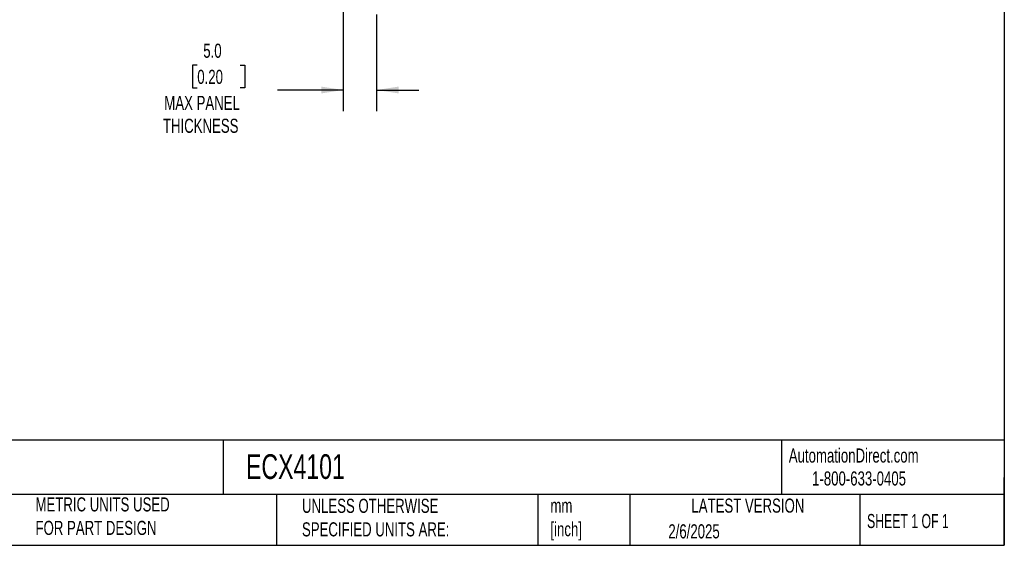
# Model space of a CAD drawing. Header units: millimetres. Extents: x 6 to 273, y 6 to 210.
# Tile 2 of 4: x 125 to 273, y 6 to 85. Entities that reach past the tile are written whole.
import ezdxf

# ---------------------------------------------------------------- set-up
doc = ezdxf.new("R2010")
doc.units = ezdxf.units.MM
doc.linetypes.add('SLD-Solid', pattern=[0])
doc.layers.add('DIMENSIONS', color=140, linetype='SLD-Solid', lineweight=25)
doc.layers.add('TEXT', color=140, linetype='SLD-Solid', lineweight=25)
doc.styles.add('SLDTEXTSTYLE0', font='TXT', dxfattribs={"width": 0.7})
doc.styles.add('SLDTEXTSTYLE1', font='TXT', dxfattribs={"width": 0.65})
doc.dimstyles.new('SLDDIMSTYLE2', dxfattribs={"dimtxt": 2.158008, "dimasz": 3.302, "dimexe": 0, "dimexo": 0.0625, "dimgap": 0.539502, "dimtad": 0, "dimtih": 1, "dimtoh": 1, "dimrnd": 1e-09, "dimzin": 4, "dimdsep": 46, "dimtxsty": 'SLDTEXTSTYLE0', "dimsah": 1, "dimcen": 0.09, "dimadec": 0, "dimazin": 1, "dimtfac": 1, "dimtmove": 0, "dimatfit": 0, "dimfxl": 0, "dimfrac": 2, "dimtolj": 1, "dimtzin": 12, "dimarcsym": 0})

# ---------------------------------------------------------------- blocks, each defined once
blk = doc.blocks.new('_D_3')
at = {"layer": 'DIMENSIONS'}
for p, q in [((173.81, 86.47), (173.81, 71.49)), ((178.81, 85.97), (178.81, 71.49)), ((151.89, 78.4), (151.17, 78.4)), ((151.17, 78.4), (151.17, 74.97)), ((158.31, 78.4), (159.03, 78.4)), ((159.03, 78.4), (159.03, 74.97)), ((151.17, 74.97), (151.89, 74.97)), ((159.03, 74.97), (158.31, 74.97)), ((173.81, 74.66), (163.95, 74.66)), ((178.81, 74.66), (185.16, 74.66))]:
    blk.add_line(p, q, dxfattribs=at)
for points in [[(173.81, 74.66), (170.51, 75.17), (170.51, 74.15)], [(178.81, 74.66), (182.11, 74.15), (182.11, 75.17)]]:
    blk.add_solid(points, dxfattribs=at)
at = {"layer": 'DIMENSIONS', "char_height": 2.117, "attachment_point": 1, "style": 'SLDTEXTSTYLE0'}
for s, insert in [('5.0', (152.79, 81.61)), ('0.20', (151.89, 77.69)), ('MAX PANEL', (146.94, 73.78)), ('THICKNESS', (146.73, 70.35))]:
    blk.add_mtext(s, dxfattribs=dict(at, insert=insert))

msp = doc.modelspace()

# ---------------------------------------------------------------- linework, layer by layer
at = {"layer": 'TEXT'}
for p, q in [((273.05, 209.55), (273.05, 6.35)), ((273.05, 22.126), (6.35, 22.126)), ((155.759, 22.126), (155.759, 13.97)), ((239.575, 22.126), (239.575, 13.97)), ((273.05, 6.35), (273.05, 16.51)), ((273.05, 13.97), (6.35, 13.97)), ((163.78, 13.97), (163.78, 6.35)), ((203.024, 13.97), (203.024, 6.35)), ((216.812, 13.97), (216.812, 6.35)), ((251.349, 13.97), (251.349, 6.35)), ((6.35, 6.35), (273.05, 6.35))]:
    msp.add_line(p, q, dxfattribs=at)

# ---------------------------------------------------------------- texts
for s, insert, char_height, attachment_point, style in [('AutomationDirect.com', (240.695, 20.877), 2.11667, 1, 'SLDTEXTSTYLE0'), ('ECX4101', (159.208, 20.011), 3.7042, 1, 'SLDTEXTSTYLE0'), ('1-800-633-0405', (244.192, 17.437), 2.11667, 1, 'SLDTEXTSTYLE0'), ('METRIC UNITS USED ^JFOR PART DESIGN', (127.604, 13.546), 2.11667, 1, 'SLDTEXTSTYLE0'), ('UNLESS OTHERWISE ^JSPECIFIED UNITS ARE:', (167.608, 13.331), 2.11667, 1, 'SLDTEXTSTYLE0'), ('LATEST VERSION', (234.552, 13.364), 2.11667, 2, 'SLDTEXTSTYLE0'), ('mm^J[inch]', (204.907, 13.357), 2.1167, 1, 'SLDTEXTSTYLE0'), ('SHEET 1 OF 1', (252.441, 11.051), 2.11667, 1, 'SLDTEXTSTYLE1'), ('2/6/2025', (222.613, 9.503), 2.1167, 1, 'SLDTEXTSTYLE0')]:
    msp.add_mtext(s, dxfattribs=dict(at, insert=insert, char_height=char_height, attachment_point=attachment_point, style=style))

# ---------------------------------------------------------------- dimensions: what is measured, and where the dimension line sits
at = {"layer": 'DIMENSIONS'}
dim = msp.add_linear_dim(base=(178.809, 74.662), p1=(173.809, 87.74), p2=(178.809, 87.24), text='<>\\PMAX PANEL\\PTHICKNESS', dimstyle='SLDDIMSTYLE2', dxfattribs=at)
dim.commit()
dim.dimension.update_dxf_attribs({"geometry": '_D_3', "text_midpoint": (155.101, 74.662), "dimtype": 160})

doc.saveas('drawing.dxf')
